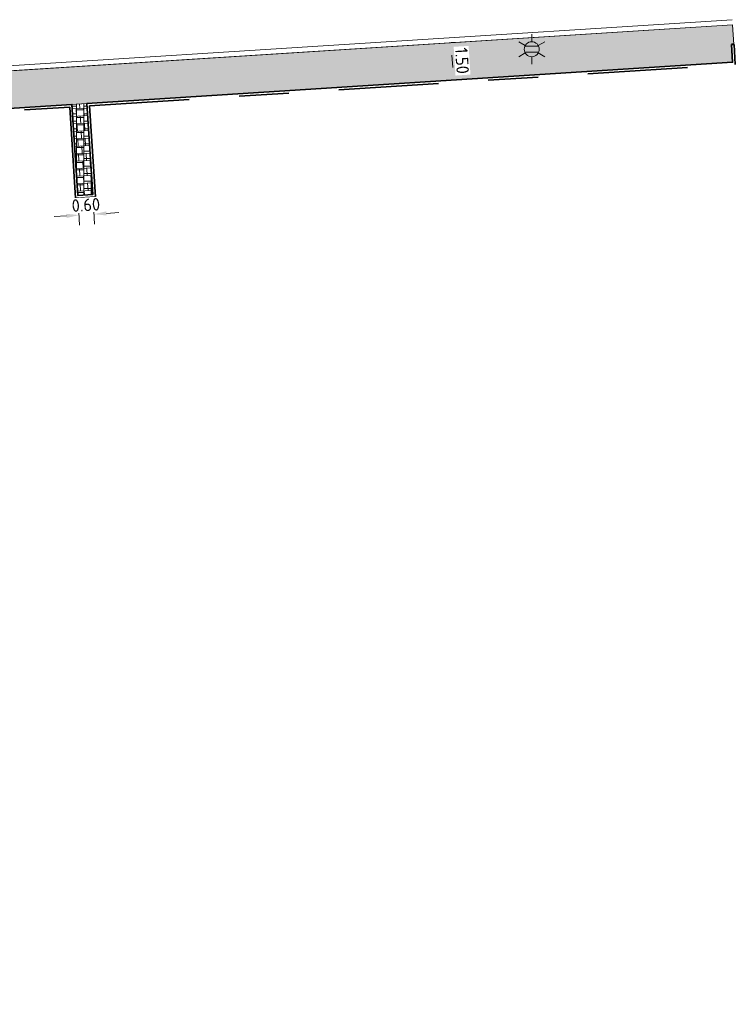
# Model space of a CAD drawing. Header units: metres. Extents: x 162305 to 163132, y 502542 to 502928.
# Tile 66 of 222: x 162642 to 162671, y 502650 to 502689. Entities that reach past the tile are written whole.
import ezdxf
from ezdxf.enums import TextEntityAlignment as Align

# ---------------------------------------------------------------- set-up
doc = ezdxf.new("R2010")
doc.units = ezdxf.units.M
doc.linetypes.add('VH-OPSLUITBAND-SO', pattern=[10, 4, -2, 2, -2])
for name, color, linetype, lineweight, true_color in [('B-WE-OV-LICHTMAST-S-200', 190, 'Continuous', 18, 0x7f00ff), ('N-BH-VH-VERHARDING_TEGEL-Grijs', 253, 'Continuous', 13, 0x828282), ('N-WE-VH-KANTOPSLUITING_OPSLUITBAND_100X200-G', 150, 'VH-OPSLUITBAND-SO', 35, 0x007fff)]:
    doc.layers.add(name, color=color, linetype=linetype, lineweight=lineweight, true_color=true_color)
for name, color, linetype, lineweight in [('N-BH-VH-MATERIAALGRENS-G', 7, 'Continuous', 40), ('N-WE-VH-KANTOPSLUITING_VOORKANTBAND-G', 50, 'Continuous', 35), ('N-WE-VH-OPENVERHARDING_TEGEL-A', 92, 'Continuous', 18), ('X-XX-AL-M', 7, 'Continuous', 18)]:
    doc.layers.add(name, color=color, linetype=linetype, lineweight=lineweight)
doc.styles.add('NLCS-ISO', font='NLCS-ISO.ttf')
doc.styles.add('NLCS-ISO-M200-T25', font='NLCS-ISO.ttf', dxfattribs={"height": 0.5})
doc.dimstyles.new('NLCS-M200-T25-PIJL_L2_H2', dxfattribs={"dimscale": 0.2, "dimtxt": 2.5, "dimasz": 2.5, "dimexe": 2, "dimexo": 2, "dimgap": 0.7, "dimtad": 1, "dimzin": 0, "dimdsep": 46, "dimtxsty": 'NLCS-ISO-M200-T25', "dimcen": 0, "dimdle": 2, "dimclrd": 256, "dimclre": 256, "dimclrt": 256, "dimazin": 0, "dimtfac": 1, "dimtdec": 3, "dimtofl": 0, "dimtmove": 0, "dimatfit": 3, "dimfxl": 2, "dimfxlon": 1, "dimtfillclr": 256, "dimtolj": 1, "dimtzin": 0, "dimlwd": -1, "dimlwe": -1, "dimarcsym": 0})

# ---------------------------------------------------------------- blocks, each defined once
blk = doc.blocks.new('*D212')
at = {"layer": 'X-XX-AL-M', "transparency": 16777216}
for p, q in [((162644.683, 502681.578), (162644.731, 502680.792)), ((162645.282, 502681.616), (162645.33, 502680.828)), ((162644.208, 502681.16), (162643.709, 502681.13)), ((162645.805, 502681.258), (162646.304, 502681.289))]:
    blk.add_line(p, q, dxfattribs=at)
for points in [[(162644.203, 502681.243), (162644.213, 502681.077), (162644.707, 502681.191)], [(162645.8, 502681.341), (162645.81, 502681.175), (162645.306, 502681.228)]]:
    blk.add_solid(points, dxfattribs=at)
at = {"layer": 'X-XX-AL-M', "transparency": 16777216, "insert": (162644.982, 502681.598), "char_height": 0.5, "attachment_point": 5, "rotation": 3.5059, "style": 'NLCS-ISO-M200-T25', "bg_fill": 3, "box_fill_scale": 1.1, "bg_fill_color": 256, "bg_fill_true_color": 13158600, "bg_fill_transparency": 0}
blk.add_mtext('\\A1;0.60', dxfattribs=at)
at = {"layer": 'Defpoints', "color": 0, "transparency": 16777216}
for p in [(162644.659, 502681.977), (162645.257, 502682.015), (162645.306, 502681.228)]:
    blk.add_point(p, dxfattribs=at)
blk = doc.blocks.new('*D213')
at = {"layer": 'Defpoints', "color": 0, "transparency": 16777216}
for p in [(162659.494, 502688.087), (162659.199, 502686.565)]:
    blk.add_point(p, dxfattribs=at)
at = {"layer": 'X-XX-AL-M', "transparency": 16777216}
for p, q in [((162659.613, 502688.094), (162660.012, 502688.12)), ((162659.645, 502687.595), (162659.677, 502687.097)), ((162659.599, 502686.59), (162660.108, 502686.623))]:
    blk.add_line(p, q, dxfattribs=at)
for points in [[(162659.728, 502687.601), (162659.562, 502687.59), (162659.613, 502688.094)], [(162659.76, 502687.102), (162659.594, 502687.091), (162659.709, 502686.598)]]:
    blk.add_solid(points, dxfattribs=at)
at = {"layer": 'X-XX-AL-M', "transparency": 16777216, "insert": (162660.05, 502687.371), "char_height": 0.5, "attachment_point": 5, "rotation": 273.6537, "style": 'NLCS-ISO-M200-T25', "bg_fill": 3, "box_fill_scale": 1.1, "bg_fill_color": 256, "bg_fill_true_color": 13158600, "bg_fill_transparency": 0}
blk.add_mtext('\\A1;1.50', dxfattribs=at)
at = {"layer": 'Defpoints', "color": 0, "transparency": 16777216}
blk.add_point((162659.709, 502686.598), dxfattribs=at)
blk = doc.blocks.new('B-SOV-LICHTMAST-SO')
for p, q in [((0, 1.5), (0, 3)), ((-1.3, 0.75), (-2.6, 1.5)), ((1.3, 0.75), (2.6, 1.5)), ((-1.3, -0.75), (-2.6, -1.5)), ((0, -1.5), (0, -3)), ((1.3, -0.75), (2.6, -1.5))]:
    blk.add_line(p, q)
at = {"flags": 128}
for points in [[(-1.38, 0.59), (1.38, 0.59)], [(-1.38, -0.59), (1.38, -0.59)]]:
    blk.add_lwpolyline(points, dxfattribs=at)
blk.add_circle((0, 0), 1.5)
at = {"style": 'NLCS-ISO'}
blk.add_attdef('TYPE', text='', height=1.8, dxfattribs=at).set_placement((0, 3), align=Align.BOTTOM_CENTER)

msp = doc.modelspace()

# ---------------------------------------------------------------- hatches: boundary and pattern name
at = {"layer": 'N-WE-VH-OPENVERHARDING_TEGEL-A', "true_color": 0x333333}
h = msp.add_hatch(dxfattribs=at)
h.set_pattern_fill('AVH-TEGEL_300X300_HALFST', color=250, angle=3.0361, pattern_type=2)
h.set_pattern_definition([(3.03605687, (0, 0), (0.29163426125, 0.165678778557), [0.3, -0.3]), (93.03605687, (0, 0), (-0.29957892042, -0.01588931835), [])])
edge = h.paths.add_edge_path()
edge.add_arc((162628.577, 502683.307), 2.8, 93.6537, 155.9897, ccw=False)
edge.add_line((162628.398, 502686.101), (162670.883, 502688.814))
edge.add_line((162670.883, 502688.814), (162670.933, 502688.022))
edge.add_line((162670.933, 502688.022), (162670.843, 502688.015))
edge.add_line((162670.843, 502688.015), (162670.888, 502687.311))
edge.add_line((162670.888, 502687.311), (162626.019, 502684.446))
h = msp.add_hatch(dxfattribs=at)
h.set_pattern_fill('AVH-TEGEL_300X300_HALFST', color=250, pattern_type=2)
h.set_pattern_definition([(0, (500, 0), (0.3, 0.15), [0.3, -0.3]), (90, (500, 0), (-0.3, 2e-17), [])])
h.paths.add_polyline_path([(162645.025, 502685.66), (162645.257, 502682.015), (162644.659, 502681.977), (162644.426, 502685.622)])
h = msp.add_hatch(dxfattribs=at)
h.set_pattern_fill('AVH-TEGEL_300X300_HALFST', color=250, angle=273.0855, pattern_type=2)
h.set_pattern_definition([(273.08552769, (0, 0), (0.165930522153, -0.291491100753), [0.3, -0.3]), (3.08552769, (0, 0), (-0.01614797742, 0.29956508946), [])])
h.paths.add_polyline_path([(162645.025, 502685.66), (162645.257, 502682.015), (162644.659, 502681.977), (162644.426, 502685.622)])

# ---------------------------------------------------------------- linework, layer by layer
at = {"layer": 'N-BH-VH-MATERIAALGRENS-G'}
msp.add_line((162670.943, 502688.021), (162670.843, 502688.015), dxfattribs=at)
at = {"layer": 'N-BH-VH-VERHARDING_TEGEL-Grijs'}
for p, q in [((162629.611, 502686.379), (162670.864, 502689.013)), ((162629.624, 502686.18), (162670.878, 502688.814)), ((162644.426, 502685.622), (162645.025, 502685.66))]:
    msp.add_line(p, q, dxfattribs=at)
at = {"layer": 'N-BH-VH-VERHARDING_TEGEL-Grijs', "flags": 128}
msp.add_lwpolyline([(162626.019, 502684.446, -0.278904), (162628.398, 502686.101), (162670.883, 502688.814), (162670.933, 502688.022), (162670.843, 502688.015), (162670.888, 502687.311), (162626.019, 502684.446)], format="xyb", dxfattribs=at)
for points in [[(162629.624, 502686.18), (162670.883, 502688.814), (162670.933, 502688.022)], [(162645.025, 502685.66), (162645.257, 502682.015), (162644.659, 502681.977), (162644.426, 502685.622), (162645.025, 502685.66)]]:
    msp.add_lwpolyline(points, dxfattribs=at)
at = {"layer": 'N-WE-VH-KANTOPSLUITING_OPSLUITBAND_100X200-G'}
msp.add_lwpolyline([(162632.545, 502684.763), (162644.333, 502685.515), (162644.565, 502681.871), (162645.364, 502681.922), (162645.131, 502685.566), (162670.994, 502687.218), (162670.943, 502688.021)], dxfattribs=at)
at = {"layer": 'N-WE-VH-KANTOPSLUITING_VOORKANTBAND-G'}
msp.add_lwpolyline([(162640.559, 502646.716), (162639.861, 502657.794), (162636.268, 502657.582), (162636.575, 502652.706), (162634.468, 502652.574), (162632.439, 502684.856), (162644.426, 502685.622), (162644.659, 502681.977), (162645.257, 502682.015), (162645.025, 502685.66), (162670.888, 502687.311), (162670.843, 502688.015)], dxfattribs=at)

# ---------------------------------------------------------------- block references
at = {"layer": 'B-WE-OV-LICHTMAST-S-200', "xscale": 0.2, "yscale": 0.2}
msp.add_blockref('B-SOV-LICHTMAST-SO', (162662.84, 502687.831), dxfattribs=at)

# ---------------------------------------------------------------- next in the draw order: dimensions: what is measured, and where the dimension line sits
at = {"layer": 'X-XX-AL-M'}
dim = msp.add_linear_dim(base=(162659.709, 502686.598), p1=(162659.494, 502688.087), p2=(162659.199, 502686.565), angle=93.6537, dimstyle='NLCS-M200-T25-PIJL_L2_H2', override={"dimtfill": 1}, dxfattribs=at)
dim.commit()
dim.dimension.update_dxf_attribs({"geometry": '*D213', "text_midpoint": (162660.05, 502687.371)})
dim = msp.add_linear_dim(base=(162645.306, 502681.228), p1=(162644.659, 502681.977), p2=(162645.257, 502682.015), angle=3.5059, dimstyle='NLCS-M200-T25-PIJL_L2_H2', override={"dimtfill": 1}, dxfattribs=at)
dim.commit()
dim.dimension.update_dxf_attribs({"geometry": '*D212', "text_midpoint": (162645.006, 502681.209), "dimtype": 160})

doc.saveas('drawing.dxf')
